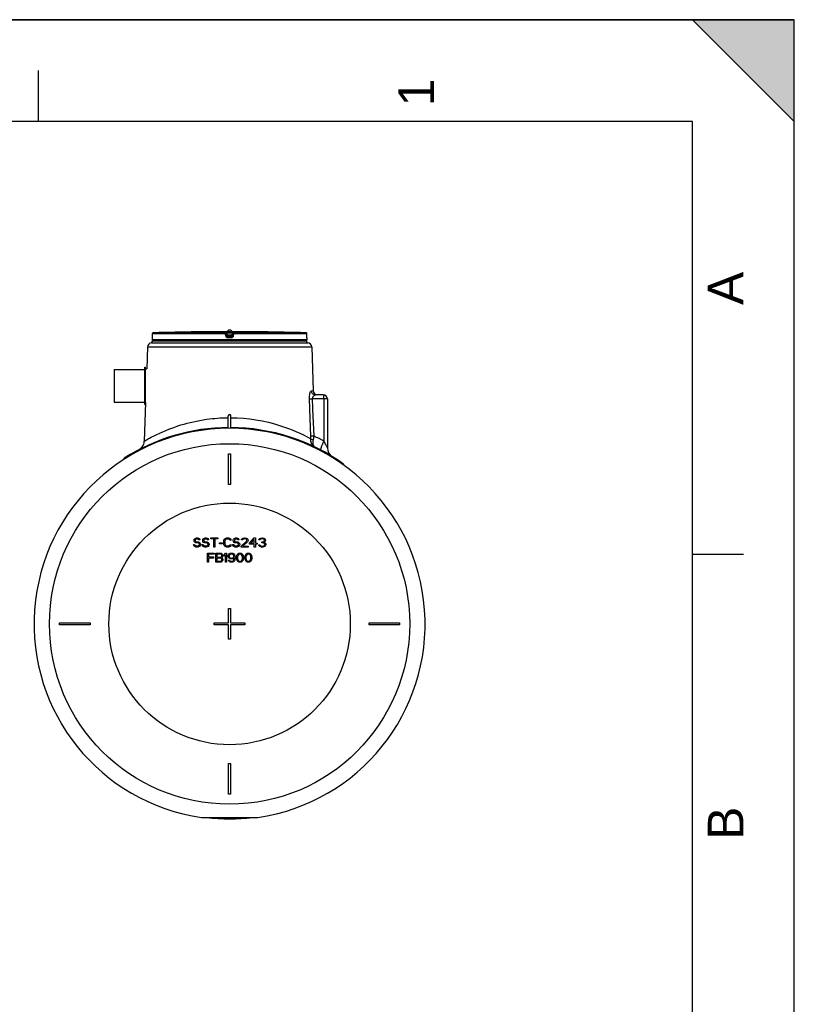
# Model space of a CAD drawing. Header units: millimetres. Extents: x 0 to 297, y 0 to 210.
# Tile 23 of 23: x 221 to 297, y 113 to 210. Entities that reach past the tile are written whole.
import ezdxf

# ---------------------------------------------------------------- set-up
doc = ezdxf.new("R2010")
doc.units = ezdxf.units.MM
doc.header["$LTSCALE"] = 16.335
doc.layers.get('0').update_dxf_attribs({"linetype": 'CONTINUOUS'})
doc.layers.add('AXES_REF', color=7, linetype='CONTINUOUS')
doc.styles.add('TEXTSTYLE_2', font='arial.ttf')

# ---------------------------------------------------------------- blocks, each defined once
blk = doc.blocks.new('MARGEA4_BL0', base_point=(148.514, 105.014))
at = {"color": 7, "linetype": 'Continuous'}
for p, q in [((297.014, 210.014), (0.014, 210.014)), ((287.014, 210.014), (297.014, 200.014)), ((297.014, 210.014), (287.014, 210.014)), ((297.014, 200.014), (287.014, 210.014)), ((297.014, 0.014), (297.014, 210.014)), ((297.014, 200.014), (297.014, 210.014)), ((297.014, 0.014), (297.014, 210.014)), ((222.764, 205.014), (222.764, 200.014)), ((287.014, 200.014), (10.014, 200.014)), ((287.014, 10.014), (287.014, 200.014)), ((292.014, 157.514), (287.014, 157.514))]:
    blk.add_line(p, q, dxfattribs=at)
blk.add_solid([(287.014, 210.014), (297.014, 200.014), (297.014, 210.014)], dxfattribs=at)
at = {"color": 5, "linetype": 'Continuous', "style": 'TEXTSTYLE_2', "oblique": 0.00002}
for s, p in [('1', (261.639, 201.514)), ('A', (292.014, 182.014)), ('B', (292.014, 129.514))]:
    blk.add_text(s, height=3.5, rotation=90, dxfattribs=at).set_placement(p)

msp = doc.modelspace()

# ---------------------------------------------------------------- linework, layer by layer
at = {"color": 7, "linetype": 'Continuous'}
for p, q in [((0, 210), (297, 210)), ((297, 0), (297, 210)), ((297.014, 0.014), (297.014, 200.014)), ((233.956, 178.81), (233.955, 178.805)), ((233.957, 178.82), (233.956, 178.817)), ((233.956, 178.817), (233.956, 178.81)), ((233.958, 178.839), (233.957, 178.831)), ((233.957, 178.831), (233.957, 178.825)), ((233.957, 178.825), (233.957, 178.82)), ((233.959, 178.872), (233.958, 178.86)), ((233.958, 178.86), (233.958, 178.849)), ((233.958, 178.849), (233.958, 178.839)), ((233.96, 178.901), (233.959, 178.886)), ((233.959, 178.886), (233.959, 178.872)), ((233.961, 178.964), (233.96, 178.949)), ((233.96, 178.931), (233.96, 178.917)), ((233.96, 178.917), (233.96, 178.901)), ((233.962, 179.189), (233.961, 178.964)), ((238.359, 179.367), (238.307, 179.367)), ((238.443, 179.368), (238.359, 179.367)), ((238.443, 179.368), (238.359, 179.367)), ((238.447, 179.368), (238.442, 179.368)), ((238.447, 179.369), (238.445, 179.368)), ((238.448, 179.369), (238.447, 179.369)), ((238.448, 179.369), (238.447, 179.369)), ((241.29, 179.062), (241.263, 179.279)), ((241.29, 179.062), (241.291, 179.055)), ((241.29, 179.062), (241.291, 179.055)), ((241.841, 179.279), (241.813, 179.055)), ((241.813, 179.055), (241.814, 179.062)), ((244.656, 179.369), (244.657, 179.369)), ((244.66, 179.368), (244.656, 179.369)), ((244.656, 179.369), (244.656, 179.369)), ((244.661, 179.368), (244.657, 179.368)), ((244.752, 179.367), (244.661, 179.368)), ((244.791, 179.367), (244.752, 179.367)), ((244.796, 179.367), (244.791, 179.367)), ((249.143, 178.958), (249.142, 179.189)), ((249.143, 178.944), (249.143, 178.958)), ((249.144, 178.927), (249.143, 178.944)), ((249.144, 178.911), (249.144, 178.927)), ((249.144, 178.896), (249.144, 178.911)), ((249.145, 178.883), (249.144, 178.896)), ((249.145, 178.87), (249.145, 178.883)), ((249.145, 178.856), (249.145, 178.87)), ((249.146, 178.836), (249.146, 178.845)), ((249.147, 178.83), (249.146, 178.836)), ((249.147, 178.817), (249.147, 178.83)), ((249.148, 178.811), (249.148, 178.813)), ((249.148, 178.809), (249.148, 178.811)), ((249.148, 178.807), (249.148, 178.809)), ((249.148, 178.806), (249.148, 178.807)), ((249.148, 178.805), (249.148, 178.806)), ((249.148, 178.806), (249.148, 178.806)), ((249.148, 178.805), (249.148, 178.805)), ((249.148, 178.805), (249.148, 178.805)), ((249.148, 178.805), (249.148, 178.805)), ((233.484, 177.899), (233.411, 175.735)), ((233.884, 178.285), (249.22, 178.285)), ((233.952, 178.788), (233.952, 178.585)), ((249.152, 178.788), (249.152, 178.585)), ((249.62, 177.899), (249.765, 173.572)), ((233.215, 172.255), (233.215, 175.915)), ((233.215, 175.915), (233.295, 175.915)), ((233.295, 172.255), (233.295, 175.915)), ((233.305, 175.735), (233.411, 175.735)), ((250.752, 173.185), (249.974, 173.185)), ((233.301, 172.435), (233.174, 168.654)), ((233.215, 172.255), (233.295, 172.255)), ((251.152, 172.785), (251.152, 167.995)), ((241.427, 169.902), (241.427, 171.139)), ((241.677, 169.902), (241.677, 171.137)), ((232.719, 167.848), (232.711, 167.843)), ((232.726, 167.853), (232.717, 167.847)), ((232.733, 167.857), (232.723, 167.851)), ((232.736, 167.86), (232.73, 167.855)), ((232.743, 167.864), (232.733, 167.857)), ((232.75, 167.869), (232.74, 167.862)), ((232.756, 167.874), (232.747, 167.867)), ((232.763, 167.879), (232.754, 167.872)), ((232.77, 167.884), (232.761, 167.877)), ((232.777, 167.889), (232.768, 167.882)), ((232.784, 167.894), (232.776, 167.888)), ((232.791, 167.899), (232.783, 167.893)), ((232.798, 167.905), (232.79, 167.899)), ((232.805, 167.911), (232.798, 167.905)), ((232.812, 167.917), (232.805, 167.91)), ((232.82, 167.923), (232.812, 167.916)), ((232.827, 167.929), (232.818, 167.922)), ((232.835, 167.936), (232.825, 167.928)), ((232.842, 167.943), (232.833, 167.934)), ((232.85, 167.949), (232.84, 167.94)), ((232.874, 167.973), (232.865, 167.963)), ((232.881, 167.98), (232.872, 167.97)), ((232.888, 167.987), (232.879, 167.978)), ((232.895, 167.994), (232.887, 167.985)), ((232.902, 168.001), (232.894, 167.993)), ((232.909, 168.008), (232.902, 168)), ((232.916, 168.016), (232.909, 168.008)), ((232.923, 168.024), (232.916, 168.016)), ((232.93, 168.032), (232.922, 168.023)), ((232.938, 168.04), (232.929, 168.031)), ((232.945, 168.049), (232.936, 168.039)), ((232.945, 168.05), (232.943, 168.046)), ((232.945, 168.05), (232.965, 168.075)), ((232.952, 168.057), (232.945, 168.049)), ((241.452, 164.405), (241.452, 167.405)), ((241.452, 167.405), (241.652, 167.405)), ((241.652, 167.405), (241.652, 164.405)), ((231.202, 166.877), (231.202, 166.972)), ((252.752, 166.399), (252.752, 166.297)), ((241.652, 164.405), (241.452, 164.405)), ((238.027, 158.428), (238.008, 158.504)), ((238.008, 158.504), (238.121, 158.504)), ((238.064, 158.945), (238.083, 159.021)), ((238.064, 158.868), (238.064, 158.945)), ((238.083, 158.791), (238.064, 158.868)), ((238.083, 159.021), (238.158, 159.098)), ((238.158, 158.715), (238.083, 158.791)), ((238.121, 158.504), (238.139, 158.447)), ((238.158, 159.098), (238.233, 159.136)), ((238.233, 158.677), (238.158, 158.715)), ((238.196, 158.983), (238.177, 158.926)), ((238.177, 158.926), (238.177, 158.887)), ((238.177, 158.887), (238.196, 158.83)), ((238.252, 159.021), (238.196, 158.983)), ((238.196, 158.83), (238.252, 158.791)), ((238.233, 159.136), (238.308, 159.155)), ((238.308, 158.657), (238.233, 158.677)), ((238.308, 159.04), (238.252, 159.021)), ((238.252, 158.791), (238.308, 158.772)), ((238.308, 159.155), (238.402, 159.155)), ((238.421, 159.04), (238.308, 159.04)), ((238.308, 158.772), (238.421, 158.772)), ((238.421, 158.657), (238.308, 158.657)), ((238.402, 159.155), (238.496, 159.136)), ((238.477, 159.021), (238.421, 159.04)), ((238.421, 158.772), (238.514, 158.753)), ((238.496, 158.638), (238.421, 158.657)), ((238.514, 158.983), (238.477, 159.021)), ((238.496, 159.136), (238.571, 159.079)), ((238.552, 158.6), (238.496, 158.638)), ((238.533, 158.945), (238.514, 158.983)), ((238.514, 158.753), (238.589, 158.715)), ((238.646, 158.945), (238.533, 158.945)), ((238.589, 158.543), (238.552, 158.6)), ((238.571, 159.079), (238.627, 159.002)), ((238.589, 158.715), (238.664, 158.638)), ((238.589, 158.485), (238.589, 158.543)), ((238.627, 159.002), (238.646, 158.945)), ((238.664, 158.638), (238.702, 158.562)), ((238.702, 158.562), (238.702, 158.466)), ((238.871, 158.428), (238.852, 158.504)), ((238.852, 158.504), (238.964, 158.504)), ((238.908, 158.945), (238.927, 159.021)), ((238.908, 158.868), (238.908, 158.945)), ((238.927, 158.791), (238.908, 158.868)), ((238.927, 159.021), (239.002, 159.098)), ((239.002, 158.715), (238.927, 158.791)), ((238.964, 158.504), (238.983, 158.447)), ((239.002, 159.098), (239.077, 159.136)), ((239.077, 158.677), (239.002, 158.715)), ((239.039, 158.983), (239.021, 158.926)), ((239.021, 158.926), (239.021, 158.887)), ((239.021, 158.887), (239.039, 158.83)), ((239.096, 159.021), (239.039, 158.983)), ((239.039, 158.83), (239.096, 158.791)), ((239.077, 159.136), (239.152, 159.155)), ((239.152, 158.657), (239.077, 158.677)), ((239.152, 159.04), (239.096, 159.021)), ((239.096, 158.791), (239.152, 158.772)), ((239.152, 159.155), (239.246, 159.155)), ((239.264, 159.04), (239.152, 159.04)), ((239.152, 158.772), (239.264, 158.772)), ((239.264, 158.657), (239.152, 158.657)), ((239.246, 159.155), (239.339, 159.136)), ((239.321, 159.021), (239.264, 159.04)), ((239.264, 158.772), (239.358, 158.753)), ((239.339, 158.638), (239.264, 158.657)), ((239.358, 158.983), (239.321, 159.021)), ((239.339, 159.136), (239.414, 159.079)), ((239.396, 158.6), (239.339, 158.638)), ((239.377, 158.945), (239.358, 158.983)), ((239.358, 158.753), (239.433, 158.715)), ((239.489, 158.945), (239.377, 158.945)), ((239.433, 158.543), (239.396, 158.6)), ((239.414, 159.079), (239.471, 159.002)), ((239.433, 158.715), (239.508, 158.638)), ((239.433, 158.485), (239.433, 158.543)), ((239.471, 159.002), (239.489, 158.945)), ((239.508, 158.638), (239.546, 158.562)), ((239.546, 158.562), (239.546, 158.466)), ((239.696, 159.06), (239.696, 159.155)), ((239.696, 159.155), (240.408, 159.155)), ((239.996, 159.06), (239.696, 159.06)), ((239.996, 158.255), (239.996, 159.06)), ((240.108, 159.06), (240.108, 158.255)), ((240.408, 159.06), (240.108, 159.06)), ((240.408, 159.155), (240.408, 159.06)), ((240.558, 158.581), (240.558, 158.677)), ((240.558, 158.677), (240.821, 158.677)), ((240.821, 158.581), (240.558, 158.581)), ((240.821, 158.677), (240.821, 158.581)), ((240.971, 158.849), (240.989, 158.945)), ((240.971, 158.562), (240.971, 158.849)), ((240.989, 158.466), (240.971, 158.562)), ((240.989, 158.945), (241.027, 159.021)), ((241.027, 159.021), (241.102, 159.098)), ((241.102, 158.926), (241.083, 158.849)), ((241.083, 158.849), (241.083, 158.562)), ((241.083, 158.562), (241.102, 158.485)), ((241.102, 159.098), (241.177, 159.136)), ((241.139, 158.983), (241.102, 158.926)), ((241.196, 159.021), (241.139, 158.983)), ((241.177, 159.136), (241.271, 159.155)), ((241.271, 159.04), (241.196, 159.021)), ((241.271, 159.155), (241.439, 159.155)), ((241.439, 159.04), (241.271, 159.04)), ((241.439, 159.155), (241.533, 159.136)), ((241.514, 159.021), (241.439, 159.04)), ((241.571, 158.983), (241.514, 159.021)), ((241.533, 159.136), (241.608, 159.098)), ((241.589, 158.926), (241.571, 158.983)), ((241.702, 158.926), (241.589, 158.926)), ((241.608, 159.098), (241.683, 159.021)), ((241.683, 159.021), (241.702, 158.926)), ((241.871, 158.428), (241.852, 158.504)), ((241.852, 158.504), (241.964, 158.504)), ((241.908, 158.945), (241.927, 159.021)), ((241.908, 158.868), (241.908, 158.945)), ((241.927, 158.791), (241.908, 158.868)), ((241.927, 159.021), (242.002, 159.098)), ((242.002, 158.715), (241.927, 158.791)), ((241.964, 158.504), (241.983, 158.447)), ((242.002, 159.098), (242.077, 159.136)), ((242.077, 158.677), (242.002, 158.715)), ((242.039, 158.983), (242.021, 158.926)), ((242.021, 158.926), (242.021, 158.887)), ((242.021, 158.887), (242.039, 158.83)), ((242.096, 159.021), (242.039, 158.983)), ((242.039, 158.83), (242.096, 158.791)), ((242.077, 159.136), (242.152, 159.155)), ((242.152, 158.657), (242.077, 158.677)), ((242.152, 159.04), (242.096, 159.021)), ((242.096, 158.791), (242.152, 158.772)), ((242.152, 159.155), (242.246, 159.155)), ((242.264, 159.04), (242.152, 159.04)), ((242.152, 158.772), (242.264, 158.772)), ((242.264, 158.657), (242.152, 158.657)), ((242.246, 159.155), (242.339, 159.136)), ((242.321, 159.021), (242.264, 159.04)), ((242.264, 158.772), (242.358, 158.753)), ((242.339, 158.638), (242.264, 158.657)), ((242.358, 158.983), (242.321, 159.021)), ((242.339, 159.136), (242.414, 159.079)), ((242.396, 158.6), (242.339, 158.638)), ((242.377, 158.945), (242.358, 158.983)), ((242.358, 158.753), (242.433, 158.715)), ((242.489, 158.945), (242.377, 158.945)), ((242.433, 158.543), (242.396, 158.6)), ((242.414, 159.079), (242.471, 159.002)), ((242.433, 158.715), (242.508, 158.638)), ((242.433, 158.485), (242.433, 158.543)), ((242.471, 159.002), (242.489, 158.945)), ((242.508, 158.638), (242.546, 158.562)), ((242.546, 158.562), (242.546, 158.466)), ((242.696, 158.351), (243.221, 158.83)), ((242.714, 158.945), (242.733, 159.021)), ((242.808, 158.945), (242.714, 158.945)), ((242.733, 159.021), (242.808, 159.098)), ((242.808, 159.098), (242.883, 159.136)), ((242.846, 159.002), (242.808, 158.945)), ((242.902, 159.04), (242.846, 159.002)), ((243.314, 158.772), (242.846, 158.351)), ((242.883, 159.136), (243.014, 159.155)), ((242.996, 159.06), (242.902, 159.04)), ((243.071, 159.06), (242.996, 159.06)), ((243.014, 159.155), (243.089, 159.155)), ((243.164, 159.04), (243.071, 159.06)), ((243.089, 159.155), (243.202, 159.136)), ((243.221, 159.002), (243.164, 159.04)), ((243.202, 159.136), (243.277, 159.098)), ((243.258, 158.945), (243.221, 159.002)), ((243.221, 158.83), (243.258, 158.906)), ((243.258, 158.906), (243.258, 158.945)), ((243.277, 159.098), (243.352, 159.021)), ((243.352, 158.83), (243.314, 158.772)), ((243.352, 159.021), (243.371, 158.945)), ((243.371, 158.906), (243.352, 158.83)), ((243.371, 158.945), (243.371, 158.906)), ((243.521, 158.638), (243.971, 159.155)), ((243.521, 158.523), (243.521, 158.638)), ((243.971, 158.523), (243.521, 158.523)), ((243.971, 159.002), (243.652, 158.638)), ((243.652, 158.638), (243.971, 158.638)), ((243.971, 159.155), (244.083, 159.155)), ((243.971, 158.638), (243.971, 159.002)), ((243.971, 158.255), (243.971, 158.523)), ((244.083, 159.155), (244.083, 158.638)), ((244.083, 158.638), (244.271, 158.638)), ((244.083, 158.523), (244.083, 158.255)), ((244.271, 158.523), (244.083, 158.523)), ((244.271, 158.638), (244.271, 158.523)), ((244.439, 158.945), (244.458, 159.021)), ((244.533, 158.945), (244.439, 158.945)), ((244.458, 159.021), (244.533, 159.098)), ((244.533, 159.098), (244.608, 159.136)), ((244.571, 159.002), (244.533, 158.945)), ((244.627, 159.04), (244.571, 159.002)), ((244.608, 159.136), (244.739, 159.155)), ((244.721, 159.06), (244.627, 159.04)), ((244.796, 159.06), (244.721, 159.06)), ((244.721, 158.677), (244.721, 158.753)), ((244.721, 158.753), (244.796, 158.753)), ((244.796, 158.677), (244.721, 158.677)), ((244.739, 159.155), (244.777, 159.155)), ((244.777, 159.155), (244.908, 159.136)), ((244.889, 159.04), (244.796, 159.06)), ((244.796, 158.753), (244.908, 158.791)), ((244.908, 158.657), (244.796, 158.677)), ((244.946, 159.002), (244.889, 159.04)), ((244.908, 159.136), (244.983, 159.098)), ((244.908, 158.791), (244.946, 158.83)), ((244.964, 158.619), (244.908, 158.657)), ((244.983, 158.945), (244.946, 159.002)), ((244.946, 158.83), (244.983, 158.906)), ((245.021, 158.772), (244.946, 158.715)), ((244.946, 158.715), (245.039, 158.677)), ((245.002, 158.543), (244.964, 158.619)), ((244.983, 159.098), (245.058, 159.021)), ((244.983, 158.906), (244.983, 158.945)), ((245.002, 158.466), (245.002, 158.543)), ((245.058, 158.83), (245.021, 158.772)), ((245.039, 158.677), (245.077, 158.619)), ((245.058, 159.021), (245.077, 158.945)), ((245.077, 158.906), (245.058, 158.83)), ((245.077, 158.945), (245.077, 158.906)), ((245.077, 158.619), (245.096, 158.543)), ((245.096, 158.543), (245.096, 158.466)), ((238.083, 158.332), (238.027, 158.428)), ((238.177, 158.274), (238.083, 158.332)), ((238.139, 158.447), (238.196, 158.389)), ((238.271, 158.255), (238.177, 158.274)), ((238.196, 158.389), (238.271, 158.37)), ((238.271, 158.37), (238.421, 158.37)), ((238.421, 158.255), (238.271, 158.255)), ((238.421, 158.37), (238.496, 158.389)), ((238.514, 158.274), (238.421, 158.255)), ((238.496, 158.389), (238.552, 158.428)), ((238.589, 158.313), (238.514, 158.274)), ((238.552, 158.428), (238.589, 158.485)), ((238.664, 158.389), (238.589, 158.313)), ((238.702, 158.466), (238.664, 158.389)), ((238.927, 158.332), (238.871, 158.428)), ((239.021, 158.274), (238.927, 158.332)), ((238.983, 158.447), (239.039, 158.389)), ((239.114, 158.255), (239.021, 158.274)), ((239.039, 158.389), (239.114, 158.37)), ((239.114, 158.37), (239.264, 158.37)), ((239.264, 158.255), (239.114, 158.255)), ((239.264, 158.37), (239.339, 158.389)), ((239.358, 158.274), (239.264, 158.255)), ((239.339, 158.389), (239.396, 158.428)), ((239.433, 158.313), (239.358, 158.274)), ((239.368, 156.755), (239.368, 157.655)), ((239.368, 157.655), (240.043, 157.655)), ((239.396, 158.428), (239.433, 158.485)), ((239.508, 158.389), (239.433, 158.313)), ((239.48, 157.54), (239.48, 157.291)), ((240.043, 157.54), (239.48, 157.54)), ((239.546, 158.466), (239.508, 158.389)), ((240.108, 158.255), (239.996, 158.255)), ((240.043, 157.655), (240.043, 157.54)), ((240.193, 156.755), (240.193, 157.655)), ((240.193, 157.655), (240.643, 157.655)), ((240.305, 157.54), (240.305, 157.272)), ((240.661, 157.54), (240.305, 157.54)), ((240.643, 157.655), (240.736, 157.636)), ((240.718, 157.521), (240.661, 157.54)), ((240.736, 157.636), (240.811, 157.579)), ((240.811, 157.579), (240.868, 157.502)), ((241.027, 158.389), (240.989, 158.466)), ((241.102, 158.313), (241.027, 158.389)), ((241.036, 157.521), (241.149, 157.655)), ((241.102, 158.485), (241.139, 158.428)), ((241.177, 158.274), (241.102, 158.313)), ((241.139, 158.428), (241.196, 158.389)), ((241.149, 157.655), (241.261, 157.655)), ((241.271, 158.255), (241.177, 158.274)), ((241.196, 158.389), (241.271, 158.37)), ((241.261, 157.655), (241.261, 156.755)), ((241.271, 158.37), (241.439, 158.37)), ((241.439, 158.255), (241.271, 158.255)), ((241.439, 158.37), (241.514, 158.389)), ((241.533, 158.274), (241.439, 158.255)), ((241.449, 157.502), (241.505, 157.579)), ((241.505, 157.579), (241.599, 157.636)), ((241.514, 158.389), (241.571, 158.428)), ((241.608, 158.313), (241.533, 158.274)), ((241.618, 157.54), (241.561, 157.502)), ((241.571, 158.428), (241.589, 158.485)), ((241.589, 158.485), (241.702, 158.485)), ((241.599, 157.636), (241.693, 157.655)), ((241.683, 158.389), (241.608, 158.313)), ((241.674, 157.56), (241.618, 157.54)), ((241.805, 157.56), (241.674, 157.56)), ((241.702, 158.485), (241.683, 158.389)), ((241.693, 157.655), (241.786, 157.655)), ((241.786, 157.655), (241.88, 157.636)), ((241.861, 157.54), (241.805, 157.56)), ((241.918, 157.502), (241.861, 157.54)), ((241.927, 158.332), (241.871, 158.428)), ((241.88, 157.636), (241.974, 157.579)), ((242.021, 158.274), (241.927, 158.332)), ((241.974, 157.579), (242.03, 157.502)), ((241.983, 158.447), (242.039, 158.389)), ((242.114, 158.255), (242.021, 158.274)), ((242.039, 158.389), (242.114, 158.37)), ((242.114, 158.37), (242.264, 158.37)), ((242.264, 158.255), (242.114, 158.255)), ((242.264, 158.37), (242.339, 158.389)), ((242.358, 158.274), (242.264, 158.255)), ((242.311, 157.521), (242.368, 157.579)), ((242.339, 158.389), (242.396, 158.428)), ((242.433, 158.313), (242.358, 158.274)), ((242.368, 157.579), (242.461, 157.636)), ((242.396, 158.428), (242.433, 158.485)), ((242.48, 157.54), (242.424, 157.502)), ((242.508, 158.389), (242.433, 158.313)), ((242.461, 157.636), (242.574, 157.655)), ((242.574, 157.56), (242.48, 157.54)), ((242.546, 158.466), (242.508, 158.389)), ((242.574, 157.655), (242.686, 157.636)), ((242.668, 157.54), (242.574, 157.56)), ((242.724, 157.502), (242.668, 157.54)), ((242.686, 157.636), (242.78, 157.579)), ((242.696, 158.255), (242.696, 158.351)), ((243.371, 158.255), (242.696, 158.255)), ((242.78, 157.579), (242.836, 157.521)), ((242.846, 158.351), (243.371, 158.351)), ((243.136, 157.521), (243.193, 157.579)), ((243.193, 157.579), (243.286, 157.636)), ((243.305, 157.54), (243.249, 157.502)), ((243.286, 157.636), (243.399, 157.655)), ((243.399, 157.56), (243.305, 157.54)), ((243.371, 158.351), (243.371, 158.255)), ((243.399, 157.655), (243.511, 157.636)), ((243.493, 157.54), (243.399, 157.56)), ((243.549, 157.502), (243.493, 157.54)), ((243.511, 157.636), (243.605, 157.579)), ((243.605, 157.579), (243.661, 157.521)), ((244.083, 158.255), (243.971, 158.255)), ((244.421, 158.466), (244.514, 158.466)), ((244.439, 158.408), (244.421, 158.466)), ((244.477, 158.351), (244.439, 158.408)), ((244.533, 158.313), (244.477, 158.351)), ((244.514, 158.466), (244.533, 158.428)), ((244.533, 158.428), (244.571, 158.389)), ((244.608, 158.274), (244.533, 158.313)), ((244.571, 158.389), (244.608, 158.37)), ((244.608, 158.37), (244.702, 158.351)), ((244.683, 158.255), (244.608, 158.274)), ((244.833, 158.255), (244.683, 158.255)), ((244.702, 158.351), (244.814, 158.351)), ((244.814, 158.351), (244.908, 158.37)), ((244.908, 158.274), (244.833, 158.255)), ((244.908, 158.37), (244.946, 158.389)), ((244.983, 158.313), (244.908, 158.274)), ((244.946, 158.389), (244.983, 158.428)), ((244.983, 158.428), (245.002, 158.466)), ((245.039, 158.351), (244.983, 158.313)), ((245.077, 158.408), (245.039, 158.351)), ((245.096, 158.466), (245.077, 158.408)), ((239.48, 156.755), (239.368, 156.755)), ((239.48, 157.291), (239.968, 157.291)), ((239.48, 157.177), (239.48, 156.755)), ((239.968, 157.177), (239.48, 157.177)), ((239.968, 157.291), (239.968, 157.177)), ((240.643, 156.755), (240.193, 156.755)), ((240.305, 157.272), (240.661, 157.272)), ((240.305, 157.157), (240.305, 156.87)), ((240.661, 157.157), (240.305, 157.157)), ((240.305, 156.87), (240.661, 156.87)), ((240.736, 156.774), (240.643, 156.755)), ((240.661, 157.272), (240.718, 157.291)), ((240.718, 157.138), (240.661, 157.157)), ((240.661, 156.87), (240.718, 156.889)), ((240.755, 157.483), (240.718, 157.521)), ((240.718, 157.291), (240.755, 157.33)), ((240.755, 157.1), (240.718, 157.138)), ((240.718, 156.889), (240.755, 156.928)), ((240.811, 156.832), (240.736, 156.774)), ((240.774, 157.426), (240.755, 157.483)), ((240.755, 157.33), (240.774, 157.387)), ((240.774, 157.043), (240.755, 157.1)), ((240.755, 156.928), (240.774, 156.985)), ((240.774, 157.387), (240.774, 157.426)), ((240.811, 157.234), (240.774, 157.215)), ((240.774, 157.215), (240.811, 157.196)), ((240.774, 156.985), (240.774, 157.043)), ((240.868, 157.311), (240.811, 157.234)), ((240.811, 157.196), (240.868, 157.119)), ((240.868, 156.908), (240.811, 156.832)), ((240.868, 157.502), (240.886, 157.445)), ((240.886, 157.368), (240.868, 157.311)), ((240.868, 157.119), (240.886, 157.062)), ((240.886, 156.966), (240.868, 156.908)), ((240.886, 157.445), (240.886, 157.368)), ((240.886, 157.062), (240.886, 156.966)), ((241.036, 157.368), (241.036, 157.521)), ((241.149, 157.502), (241.036, 157.368)), ((241.149, 156.755), (241.149, 157.502)), ((241.261, 156.755), (241.149, 156.755)), ((241.411, 157.406), (241.449, 157.502)), ((241.411, 157.33), (241.411, 157.406)), ((241.449, 157.234), (241.411, 157.33)), ((241.505, 157.157), (241.449, 157.234)), ((241.449, 156.966), (241.543, 156.966)), ((241.468, 156.908), (241.449, 156.966)), ((241.524, 156.832), (241.468, 156.908)), ((241.524, 157.445), (241.505, 157.387)), ((241.505, 157.387), (241.505, 157.349)), ((241.505, 157.349), (241.524, 157.291)), ((241.599, 157.1), (241.505, 157.157)), ((241.561, 157.502), (241.524, 157.445)), ((241.524, 157.291), (241.561, 157.234)), ((241.618, 156.774), (241.524, 156.832)), ((241.543, 156.966), (241.58, 156.908)), ((241.561, 157.234), (241.618, 157.196)), ((241.58, 156.908), (241.636, 156.87)), ((241.693, 157.081), (241.599, 157.1)), ((241.618, 157.196), (241.674, 157.177)), ((241.711, 156.755), (241.618, 156.774)), ((241.636, 156.87), (241.693, 156.851)), ((241.674, 157.177), (241.805, 157.177)), ((241.786, 157.081), (241.693, 157.081)), ((241.693, 156.851), (241.805, 156.851)), ((241.786, 156.755), (241.711, 156.755)), ((241.88, 157.1), (241.786, 157.081)), ((241.88, 156.774), (241.786, 156.755)), ((241.805, 157.177), (241.861, 157.196)), ((241.805, 156.851), (241.861, 156.87)), ((241.861, 157.196), (241.918, 157.234)), ((241.861, 156.87), (241.918, 156.908)), ((241.993, 157.177), (241.88, 157.1)), ((241.974, 156.832), (241.88, 156.774)), ((241.955, 157.445), (241.918, 157.502)), ((241.918, 157.234), (241.955, 157.291)), ((241.918, 156.908), (241.955, 156.966)), ((241.974, 157.387), (241.955, 157.445)), ((241.955, 157.291), (241.974, 157.349)), ((241.955, 156.966), (241.974, 157.023)), ((241.974, 157.349), (241.974, 157.387)), ((241.974, 157.023), (241.993, 157.138)), ((242.03, 156.908), (241.974, 156.832)), ((241.993, 157.138), (241.993, 157.177)), ((242.03, 157.502), (242.068, 157.406)), ((242.068, 157.004), (242.03, 156.908)), ((242.068, 157.406), (242.086, 157.272)), ((242.086, 157.138), (242.068, 157.004)), ((242.086, 157.272), (242.086, 157.138)), ((242.236, 157.291), (242.255, 157.387)), ((242.236, 157.119), (242.236, 157.291)), ((242.255, 157.023), (242.236, 157.119)), ((242.255, 157.387), (242.274, 157.445)), ((242.274, 156.966), (242.255, 157.023)), ((242.274, 157.445), (242.311, 157.521)), ((242.311, 156.889), (242.274, 156.966)), ((242.368, 156.832), (242.311, 156.889)), ((242.349, 157.387), (242.33, 157.272)), ((242.33, 157.272), (242.33, 157.138)), ((242.33, 157.138), (242.349, 157.023)), ((242.424, 157.502), (242.349, 157.387)), ((242.349, 157.023), (242.424, 156.908)), ((242.461, 156.774), (242.368, 156.832)), ((242.424, 156.908), (242.48, 156.87)), ((242.574, 156.755), (242.461, 156.774)), ((242.48, 156.87), (242.574, 156.851)), ((242.574, 156.851), (242.668, 156.87)), ((242.686, 156.774), (242.574, 156.755)), ((242.668, 156.87), (242.724, 156.908)), ((242.78, 156.832), (242.686, 156.774)), ((242.799, 157.387), (242.724, 157.502)), ((242.724, 156.908), (242.799, 157.023)), ((242.836, 156.889), (242.78, 156.832)), ((242.818, 157.272), (242.799, 157.387)), ((242.799, 157.023), (242.818, 157.138)), ((242.818, 157.138), (242.818, 157.272)), ((242.836, 157.521), (242.874, 157.445)), ((242.874, 156.966), (242.836, 156.889)), ((242.874, 157.445), (242.893, 157.387)), ((242.893, 157.023), (242.874, 156.966)), ((242.893, 157.387), (242.911, 157.291)), ((242.911, 157.119), (242.893, 157.023)), ((242.911, 157.291), (242.911, 157.119)), ((243.061, 157.291), (243.08, 157.387)), ((243.061, 157.119), (243.061, 157.291)), ((243.08, 157.023), (243.061, 157.119)), ((243.08, 157.387), (243.099, 157.445)), ((243.099, 156.966), (243.08, 157.023)), ((243.099, 157.445), (243.136, 157.521)), ((243.136, 156.889), (243.099, 156.966)), ((243.193, 156.832), (243.136, 156.889)), ((243.174, 157.387), (243.155, 157.272)), ((243.155, 157.272), (243.155, 157.138)), ((243.155, 157.138), (243.174, 157.023)), ((243.249, 157.502), (243.174, 157.387)), ((243.174, 157.023), (243.249, 156.908)), ((243.286, 156.774), (243.193, 156.832)), ((243.249, 156.908), (243.305, 156.87)), ((243.399, 156.755), (243.286, 156.774)), ((243.305, 156.87), (243.399, 156.851)), ((243.399, 156.851), (243.493, 156.87)), ((243.511, 156.774), (243.399, 156.755)), ((243.493, 156.87), (243.549, 156.908)), ((243.605, 156.832), (243.511, 156.774)), ((243.624, 157.387), (243.549, 157.502)), ((243.549, 156.908), (243.624, 157.023)), ((243.661, 156.889), (243.605, 156.832)), ((243.643, 157.272), (243.624, 157.387)), ((243.624, 157.023), (243.643, 157.138)), ((243.643, 157.138), (243.643, 157.272)), ((243.661, 157.521), (243.699, 157.445)), ((243.699, 156.966), (243.661, 156.889)), ((243.699, 157.445), (243.718, 157.387)), ((243.718, 157.023), (243.699, 156.966)), ((243.718, 157.387), (243.736, 157.291)), ((243.736, 157.119), (243.718, 157.023)), ((243.736, 157.291), (243.736, 157.119)), ((241.452, 152.205), (241.652, 152.205)), ((241.452, 150.805), (241.452, 152.205)), ((241.652, 152.205), (241.652, 150.805)), ((224.852, 150.605), (224.852, 150.805)), ((224.852, 150.805), (227.852, 150.805)), ((227.852, 150.805), (227.852, 150.605)), ((240.052, 150.805), (241.452, 150.805)), ((240.052, 150.605), (240.052, 150.805)), ((241.652, 150.805), (243.052, 150.805)), ((243.052, 150.805), (243.052, 150.605)), ((255.252, 150.805), (258.252, 150.805)), ((255.252, 150.605), (255.252, 150.805)), ((258.252, 150.805), (258.252, 150.605)), ((227.852, 150.605), (224.852, 150.605)), ((241.452, 150.605), (240.052, 150.605)), ((241.452, 149.205), (241.452, 150.605)), ((243.052, 150.605), (241.652, 150.605)), ((241.652, 150.605), (241.652, 149.205)), ((258.252, 150.605), (255.252, 150.605)), ((241.652, 149.205), (241.452, 149.205)), ((241.452, 137.005), (241.652, 137.005)), ((241.452, 134.005), (241.452, 137.005)), ((241.652, 137.005), (241.652, 134.005)), ((241.652, 134.005), (241.452, 134.005)), ((238.788, 131.705), (244.316, 131.705))]:
    msp.add_line(p, q, dxfattribs=at)
at = {"color": 9, "linetype": 'Continuous'}
for p, q in [((233.962, 179.188), (233.961, 178.964)), ((233.961, 178.964), (233.961, 178.963)), ((233.961, 178.964), (233.961, 178.963)), ((233.961, 178.964), (233.961, 178.963)), ((233.962, 179.189), (233.962, 179.188)), ((241.158, 179.188), (233.962, 179.188)), ((241.164, 179.288), (234.059, 179.288)), ((238.448, 179.369), (238.448, 179.369)), ((241.187, 178.963), (241.158, 179.188)), ((241.164, 179.288), (241.164, 179.367)), ((241.263, 179.2), (241.263, 179.279)), ((241.291, 178.975), (241.263, 179.2)), ((241.291, 178.975), (241.291, 179.055)), ((241.305, 179.369), (241.305, 179.267)), ((241.33, 179.067), (241.305, 179.267)), ((241.331, 179.055), (241.33, 179.067)), ((241.33, 179.067), (241.774, 179.067)), ((241.39, 178.966), (241.39, 178.888)), ((241.39, 178.966), (241.714, 178.966)), ((241.714, 178.888), (241.39, 178.888)), ((241.714, 178.888), (241.714, 178.966)), ((241.774, 179.067), (241.773, 179.055)), ((241.799, 179.267), (241.774, 179.067)), ((241.799, 179.369), (241.799, 179.267)), ((241.841, 179.2), (241.813, 178.975)), ((241.813, 179.055), (241.813, 178.975)), ((241.841, 179.279), (241.841, 179.2)), ((241.945, 179.188), (241.917, 178.963)), ((241.94, 179.367), (241.94, 179.288)), ((249.044, 179.288), (241.94, 179.288)), ((249.142, 179.188), (241.945, 179.188)), ((244.656, 179.369), (244.656, 179.369)), ((249.142, 179.188), (249.142, 179.189)), ((249.143, 178.964), (249.142, 179.188)), ((249.143, 178.963), (249.143, 178.964)), ((249.143, 178.963), (249.143, 178.964)), ((249.143, 178.964), (249.143, 178.963)), ((233.484, 177.899), (249.62, 177.899)), ((233.954, 178.788), (233.952, 178.788)), ((249.152, 178.585), (233.952, 178.585)), ((241.716, 178.788), (241.388, 178.788)), ((249.152, 178.788), (249.15, 178.788)), ((233.305, 172.461), (233.305, 175.735)), ((249.583, 173.572), (249.765, 173.572)), ((249.428, 171.885), (249.395, 172.772)), ((249.739, 171.886), (249.706, 172.785)), ((251.152, 172.785), (249.706, 172.785)), ((250.821, 172.785), (250.821, 168.653)), ((249.431, 171.785), (249.428, 171.885)), ((249.53, 169.121), (249.431, 171.785)), ((249.743, 171.786), (249.739, 171.886)), ((249.842, 169.135), (249.743, 171.786)), ((238.622, 170.684), (238.626, 170.685)), ((238.623, 170.684), (238.627, 170.685)), ((233.174, 168.654), (233.242, 168.693)), ((250.694, 167.68), (250.694, 167.588)), ((251.194, 167.401), (251.194, 167.307)), ((252.135, 166.821), (252.135, 166.72))]:
    msp.add_line(p, q, dxfattribs=at)
at = {"color": 7, "linetype": 'Continuous'}
for points in [[(233.96, 178.949), (233.96, 178.934), (233.96, 178.931)], [(249.146, 178.845), (249.146, 178.854), (249.145, 178.856)], [(249.148, 178.813), (249.147, 178.817), (249.147, 178.817)], [(232.861, 167.959), (232.854, 167.953), (232.847, 167.946)], [(232.867, 167.966), (232.857, 167.956), (232.85, 167.949)], [(232.965, 168.075), (232.959, 168.066), (232.952, 168.057)]]:
    msp.add_lwpolyline(points, dxfattribs=at)
at = {"color": 9, "linetype": 'Continuous'}
msp.add_lwpolyline([(233.182, 168.658), (233.204, 168.671), (233.242, 168.693)], dxfattribs=at)
at = {"color": 7, "linetype": 'Continuous'}
for centre, radius, start, end in [((234.052, 178.788), 0.1, 162.64918, 180), ((234.062, 179.188), 0.1, 91.48637, 179.6295), ((241.552, -109.465), 288.85, 90.64358, 91.48637), ((238.449, 179.269), 0.1, 90.75775, 93.48498), ((238.449, 179.269), 0.1, 90.76299, 91.12716), ((241.552, -109.465), 288.85, 89.3842, 90.6158), ((244.655, 179.269), 0.1, 88.87438, 89.23837), ((244.655, 179.269), 0.1, 86.51502, 89.24358), ((241.552, -109.465), 288.85, 88.51363, 89.35642), ((249.042, 179.188), 0.1, 0.37122, 88.51363), ((249.052, 178.788), 0.1, 0, 17.35079), ((233.884, 177.885), 0.4, 90, 178.08159), ((234.052, 178.585), 0.1, 180, 270), ((249.052, 178.585), 0.1, 270, 360), ((249.22, 177.885), 0.4, 1.91841, 90), ((233.305, 175.745), 0.01, 180, 270), ((250.165, 173.585), 0.4, 181.91841, 252.38368), ((250.752, 172.785), 0.4, 0, 90), ((233.305, 172.425), 0.01, 113.67091, 180), ((241.552, 171.139), 0.125, 0, 180), ((241.552, 150.705), 19.2, 278.27713, 261.72287), ((241.552, 150.705), 19.28, 90.37133, 122.46781), ((241.552, 150.705), 19.28, 54.48523, 89.62814), ((232.175, 168.687), 1, 322.24208, 358.08144), ((252.152, 167.995), 1, 180.00018, 238.48764), ((252.152, 167.995), 1.12, 209.24384, 212.53257)]:
    msp.add_arc(centre, radius, start, end, dxfattribs=at)
at = {"color": 9, "linetype": 'Continuous'}
for centre, radius, start, end in [((234.054, 178.788), 0.1, 170.93178, 179.99378), ((234.054, 178.788), 0.1, 168.2575, 170.92435), ((234.062, 179.188), 0.1, 177.73255, 179.62988), ((234.062, 179.188), 0.1, 179.63002, 179.99999), ((234.062, 179.187), 0.1, 92.09534, 110.77707), ((234.062, 179.188), 0.0997, 91.49028, 92.03169), ((249.042, 179.188), 0.0997, 87.38285, 88.50955), ((249.042, 179.188), 0.1, 70.34186, 87.33517), ((249.042, 179.188), 0.1, 1.13274, 2.26515), ((249.042, 179.188), 0.1, 0.00008, 1.13279), ((249.05, 178.788), 0.1, 9.07565, 11.74249), ((249.05, 178.788), 0.1, 0.00622, 9.06822), ((241.377, 150.702), 20.284, 62.24886, 65.33357), ((240.691, 163.16), 11.523, 26.18349, 28.46479), ((250.226, 168.658), 0.659, 233.51507, 238.79689)]:
    msp.add_arc(centre, radius, start, end, dxfattribs=at)
for points, knots in [([(233.956, 178.808), (233.956, 178.805), (233.955, 178.8), (233.955, 178.793), (233.954, 178.79), (233.954, 178.788), (233.954, 178.788)], [0, 0, 0, 0, 0.430011, 0.74165, 0.931623, 1, 1, 1, 1]), ([(233.961, 178.963), (233.961, 178.947), (233.96, 178.895), (233.959, 178.843), (233.956, 178.808)], [0, 0, 0, 0, 0.311134, 1, 1, 1, 1]), ([(234.026, 179.281), (234.009, 179.275), (233.976, 179.25), (233.963, 179.211), (233.962, 179.192)], [0, 0, 0, 0, 0.499824, 1, 1, 1, 1]), ([(241.158, 179.188), (241.158, 179.2), (241.159, 179.224), (241.159, 179.251), (241.161, 179.269), (241.161, 179.279), (241.162, 179.284), (241.163, 179.287), (241.164, 179.288)], [0, 0, 0, 0, 0.375475, 0.695807, 0.820113, 0.91412, 0.97452, 1, 1, 1, 1]), ([(241.158, 179.188), (241.172, 179.19), (241.191, 179.192), (241.215, 179.195), (241.231, 179.197), (241.244, 179.198), (241.253, 179.199), (241.258, 179.2), (241.26, 179.2), (241.262, 179.201), (241.263, 179.2)], [0, 0, 0, 0, 0.377974, 0.55061, 0.702767, 0.828238, 0.921901, 0.955556, 0.979938, 1, 1, 1, 1]), ([(241.164, 179.367), (241.164, 179.367), (241.165, 179.367), (241.166, 179.367), (241.17, 179.367), (241.177, 179.368), (241.189, 179.368), (241.206, 179.368), (241.227, 179.368), (241.261, 179.368), (241.287, 179.368), (241.305, 179.369)], [0, 0, 0, 0, 0.004974, 0.019519, 0.043549, 0.076829, 0.169703, 0.294416, 0.446034, 0.618659, 1, 1, 1, 1]), ([(241.164, 179.367), (241.187, 179.367), (241.236, 179.349), (241.26, 179.303), (241.263, 179.279)], [0, 0, 0, 0, 0.50001, 1, 1, 1, 1]), ([(241.164, 179.288), (241.187, 179.288), (241.236, 179.27), (241.26, 179.224), (241.263, 179.2)], [0, 0, 0, 0, 0.500055, 1, 1, 1, 1]), ([(241.291, 178.975), (241.291, 178.976), (241.289, 178.975), (241.286, 178.975), (241.281, 178.974), (241.272, 178.974), (241.259, 178.972), (241.244, 178.97), (241.219, 178.967), (241.2, 178.965), (241.187, 178.963)], [0, 0, 0, 0, 0.020038, 0.044396, 0.078019, 0.171604, 0.296994, 0.449097, 0.621732, 1, 1, 1, 1]), ([(241.388, 178.788), (241.34, 178.788), (241.242, 178.823), (241.193, 178.916), (241.187, 178.963)], [0, 0, 0, 0, 0.500213, 1, 1, 1, 1]), ([(241.263, 179.279), (241.263, 179.28), (241.265, 179.278), (241.267, 179.279), (241.271, 179.277), (241.278, 179.275), (241.29, 179.272), (241.3, 179.269), (241.305, 179.267)], [0, 0, 0, 0, 0.020497, 0.081482, 0.178952, 0.307181, 0.63012, 1, 1, 1, 1]), ([(241.29, 179.062), (241.29, 179.062), (241.292, 179.062), (241.293, 179.063), (241.297, 179.063), (241.304, 179.064), (241.315, 179.066), (241.325, 179.067), (241.33, 179.067)], [0, 0, 0, 0, 0.019574, 0.076687, 0.16921, 0.293598, 0.617816, 1, 1, 1, 1]), ([(241.291, 179.055), (241.291, 179.053), (241.297, 179.053), (241.304, 179.053), (241.317, 179.053), (241.326, 179.054), (241.331, 179.055)], [0, 0, 0, 0, 0.086224, 0.30226, 0.62231, 1, 1, 1, 1]), ([(241.291, 179.055), (241.294, 179.03), (241.319, 178.984), (241.368, 178.966), (241.39, 178.966)], [0, 0, 0, 0, 0.521741, 1, 1, 1, 1]), ([(241.39, 178.888), (241.367, 178.888), (241.318, 178.906), (241.294, 178.952), (241.291, 178.975)], [0, 0, 0, 0, 0.50002, 1, 1, 1, 1]), ([(241.39, 178.966), (241.383, 178.966), (241.368, 178.972), (241.349, 178.991), (241.336, 179.02), (241.332, 179.043), (241.331, 179.055)], [0, 0, 0, 0, 0.181616, 0.400701, 0.675537, 1, 1, 1, 1]), ([(241.39, 178.888), (241.39, 178.887), (241.39, 178.884), (241.389, 178.878), (241.389, 178.869), (241.388, 178.851), (241.388, 178.823), (241.388, 178.8), (241.388, 178.788)], [0, 0, 0, 0, 0.023923, 0.083888, 0.177841, 0.302323, 0.623442, 1, 1, 1, 1]), ([(241.714, 178.966), (241.736, 178.966), (241.785, 178.984), (241.81, 179.03), (241.813, 179.055)], [0, 0, 0, 0, 0.478253, 1, 1, 1, 1]), ([(241.773, 179.055), (241.772, 179.043), (241.768, 179.02), (241.754, 178.991), (241.736, 178.972), (241.721, 178.966), (241.714, 178.966)], [0, 0, 0, 0, 0.324477, 0.599306, 0.818387, 1, 1, 1, 1]), ([(241.813, 178.975), (241.81, 178.952), (241.786, 178.906), (241.737, 178.888), (241.714, 178.888)], [0, 0, 0, 0, 0.499982, 1, 1, 1, 1]), ([(241.714, 178.888), (241.714, 178.887), (241.714, 178.884), (241.715, 178.878), (241.715, 178.869), (241.715, 178.851), (241.716, 178.823), (241.716, 178.8), (241.716, 178.788)], [0, 0, 0, 0, 0.023922, 0.083888, 0.177841, 0.302322, 0.623442, 1, 1, 1, 1]), ([(241.917, 178.963), (241.911, 178.916), (241.862, 178.823), (241.763, 178.788), (241.716, 178.788)], [0, 0, 0, 0, 0.499788, 1, 1, 1, 1]), ([(241.813, 179.055), (241.813, 179.053), (241.807, 179.053), (241.8, 179.053), (241.787, 179.053), (241.778, 179.054), (241.773, 179.055)], [0, 0, 0, 0, 0.086226, 0.302261, 0.622311, 1, 1, 1, 1]), ([(241.814, 179.062), (241.814, 179.062), (241.812, 179.062), (241.811, 179.063), (241.807, 179.063), (241.8, 179.064), (241.788, 179.066), (241.779, 179.067), (241.774, 179.067)], [0, 0, 0, 0, 0.019574, 0.076687, 0.16921, 0.293598, 0.617816, 1, 1, 1, 1]), ([(241.799, 179.369), (241.817, 179.368), (241.843, 179.368), (241.876, 179.368), (241.898, 179.368), (241.915, 179.368), (241.927, 179.368), (241.934, 179.367), (241.937, 179.367), (241.939, 179.367), (241.94, 179.367), (241.94, 179.367)], [0, 0, 0, 0, 0.381339, 0.553964, 0.705582, 0.830295, 0.92317, 0.95645, 0.980481, 0.995026, 1, 1, 1, 1]), ([(241.799, 179.267), (241.804, 179.269), (241.814, 179.272), (241.825, 179.275), (241.833, 179.277), (241.837, 179.279), (241.839, 179.278), (241.841, 179.28), (241.841, 179.279)], [0, 0, 0, 0, 0.369878, 0.692817, 0.821046, 0.918517, 0.979503, 1, 1, 1, 1]), ([(241.813, 178.975), (241.813, 178.976), (241.815, 178.975), (241.818, 178.975), (241.823, 178.974), (241.832, 178.974), (241.845, 178.972), (241.86, 178.97), (241.885, 178.967), (241.904, 178.965), (241.917, 178.963)], [0, 0, 0, 0, 0.020038, 0.044396, 0.078019, 0.171604, 0.296994, 0.449097, 0.621732, 1, 1, 1, 1]), ([(241.94, 179.367), (241.917, 179.367), (241.868, 179.349), (241.844, 179.303), (241.841, 179.279)], [0, 0, 0, 0, 0.50001, 1, 1, 1, 1]), ([(241.94, 179.288), (241.917, 179.288), (241.868, 179.27), (241.844, 179.224), (241.841, 179.2)], [0, 0, 0, 0, 0.500055, 1, 1, 1, 1]), ([(241.841, 179.2), (241.841, 179.201), (241.843, 179.2), (241.846, 179.2), (241.851, 179.199), (241.86, 179.198), (241.873, 179.197), (241.889, 179.195), (241.913, 179.192), (241.932, 179.19), (241.945, 179.188)], [0, 0, 0, 0, 0.020062, 0.044444, 0.078099, 0.171762, 0.297233, 0.44939, 0.622026, 1, 1, 1, 1]), ([(241.94, 179.288), (241.941, 179.287), (241.941, 179.284), (241.943, 179.279), (241.943, 179.269), (241.944, 179.251), (241.945, 179.224), (241.945, 179.2), (241.945, 179.188)], [0, 0, 0, 0, 0.02548, 0.08588, 0.179887, 0.304193, 0.624525, 1, 1, 1, 1]), ([(249.142, 179.192), (249.141, 179.211), (249.127, 179.251), (249.094, 179.275), (249.075, 179.282)], [0, 0, 0, 0, 0.500179, 1, 1, 1, 1]), ([(249.148, 178.808), (249.147, 178.817), (249.144, 178.868), (249.143, 178.92), (249.143, 178.963)], [0, 0, 0, 0, 0.173319, 1, 1, 1, 1]), ([(249.15, 178.788), (249.15, 178.788), (249.15, 178.79), (249.149, 178.793), (249.148, 178.8), (249.148, 178.805), (249.148, 178.808)], [0, 0, 0, 0, 0.068377, 0.25835, 0.569989, 1, 1, 1, 1]), ([(249.395, 172.772), (249.388, 172.963), (249.41, 173.227), (249.488, 173.482), (249.553, 173.572), (249.583, 173.572)], [0, 0, 0, 0, 0.67738, 0.892187, 1, 1, 1, 1]), ([(249.974, 173.185), (249.876, 173.185), (249.671, 173.269), (249.586, 173.472), (249.583, 173.572)], [0, 0, 0, 0, 0.496113, 1, 1, 1, 1]), ([(249.706, 172.785), (249.698, 172.89), (249.743, 173.074), (249.906, 173.185), (249.974, 173.185)], [0, 0, 0, 0, 0.606874, 1, 1, 1, 1]), ([(250.802, 173.06), (250.797, 173.092), (250.79, 173.13), (250.766, 173.185), (250.752, 173.185)], [0, 0, 0, 0, 0.690876, 1, 1, 1, 1]), ([(250.808, 173.02), (250.807, 173.027), (250.805, 173.04), (250.803, 173.054), (250.802, 173.06)], [0, 0, 0, 0, 0.512966, 1, 1, 1, 1]), ([(249.706, 172.785), (249.672, 172.784), (249.568, 172.78), (249.464, 172.776), (249.395, 172.772)], [0, 0, 0, 0, 0.330643, 1, 1, 1, 1]), ([(233.242, 168.693), (233.442, 168.808), (235.118, 169.732), (236.965, 170.38), (238.622, 170.684)], [0, 0, 0, 0, 0.120285, 1, 1, 1, 1]), ([(238.626, 170.685), (238.851, 170.726), (239.777, 170.876), (240.717, 170.946), (241.427, 170.951)], [0, 0, 0, 0, 0.243473, 1, 1, 1, 1]), ([(241.677, 170.951), (243.325, 170.939), (246.066, 170.49), (248.58, 169.4), (249.525, 168.882)], [0, 0, 0, 0, 0.60475, 1, 1, 1, 1]), ([(249.842, 169.135), (249.807, 169.134), (249.703, 169.129), (249.599, 169.125), (249.53, 169.121)], [0, 0, 0, 0, 0.331801, 1, 1, 1, 1]), ([(249.835, 168.129), (249.729, 168.207), (249.554, 168.446), (249.516, 168.734), (249.525, 168.882)], [0, 0, 0, 0, 0.469013, 1, 1, 1, 1]), ([(249.78, 168.761), (249.751, 168.767), (249.661, 168.791), (249.564, 168.83), (249.525, 168.882)], [0, 0, 0, 0, 0.31045, 1, 1, 1, 1]), ([(249.851, 168.136), (249.825, 168.168), (249.726, 168.362), (249.746, 168.592), (249.78, 168.761)], [0, 0, 0, 0, 0.193316, 1, 1, 1, 1]), ([(250.527, 167.769), (250.502, 167.788), (250.518, 167.911), (250.567, 168.082), (250.676, 168.355), (250.768, 168.548), (250.821, 168.653)], [0, 0, 0, 0, 0.098015, 0.313113, 0.626834, 1, 1, 1, 1]), ([(251.032, 168.245), (251.058, 168.191), (251.081, 168.165), (251.157, 167.962), (251.152, 167.995)], [0, 0, 0, 0, 0.645313, 1, 1, 1, 1]), ([(249.877, 168.108), (249.873, 168.112), (249.864, 168.121), (249.855, 168.131), (249.851, 168.136)], [0, 0, 0, 0, 0.494483, 1, 1, 1, 1]), ([(249.906, 168.084), (249.901, 168.088), (249.891, 168.095), (249.882, 168.104), (249.877, 168.108)], [0, 0, 0, 0, 0.496301, 1, 1, 1, 1])]:
    msp.add_open_spline(points, degree=3, knots=knots, dxfattribs=at)
for points in [[(241.305, 179.369), (241.469, 179.369), (241.634, 179.369), (241.799, 179.369)], [(241.305, 179.267), (241.47, 179.268), (241.634, 179.268), (241.799, 179.267)], [(250.821, 172.785), (250.821, 172.864), (250.818, 172.942), (250.808, 173.02)], [(249.78, 168.761), (249.805, 168.885), (249.825, 169.01), (249.842, 169.135)], [(249.525, 168.882), (249.532, 168.962), (249.533, 169.042), (249.53, 169.121)]]:
    msp.add_open_spline(points, degree=3, dxfattribs=at)
at = {"color": 7, "linetype": 'Continuous'}
for points, knots in [([(241.352, 179.398), (241.352, 179.421), (241.363, 179.468), (241.424, 179.546), (241.502, 179.573), (241.552, 179.573)], [0, 0, 0, 0, 0.236418, 0.482304, 1, 1, 1, 1]), ([(241.552, 179.573), (241.602, 179.573), (241.68, 179.546), (241.741, 179.468), (241.752, 179.421), (241.752, 179.398)], [0, 0, 0, 0, 0.517696, 0.763582, 1, 1, 1, 1])]:
    msp.add_open_spline(points, degree=3, knots=knots, dxfattribs=at)
at = {"layer": 'AXES_REF', "color": 7, "linetype": 'Continuous'}
for p, q in [((241.352, 179.385), (241.352, 179.398)), ((241.752, 179.385), (241.752, 179.398)), ((233.952, 178.285), (233.952, 178.485)), ((233.952, 178.485), (249.152, 178.485)), ((249.152, 178.285), (249.152, 178.485)), ((230.215, 175.685), (230.215, 172.485)), ((230.215, 175.685), (233.215, 175.685)), ((230.215, 172.485), (233.215, 172.485))]:
    msp.add_line(p, q, dxfattribs=at)
at = {"layer": 'AXES_REF', "color": 9, "linetype": 'Continuous'}
for radius in [17.689, 11.857]:
    msp.add_circle((241.552, 150.705), radius, dxfattribs=at)
at = {"layer": 'AXES_REF', "color": 7, "linetype": 'Continuous'}
msp.add_arc((241.552, 150.705), 19.14, 263.20067, 276.79933, dxfattribs=at)

# ---------------------------------------------------------------- block references
at = {"color": 2, "linetype": 'Continuous'}
msp.add_blockref('MARGEA4_BL0', (148.514, 105.014), dxfattribs=at)

doc.saveas('drawing.dxf')
